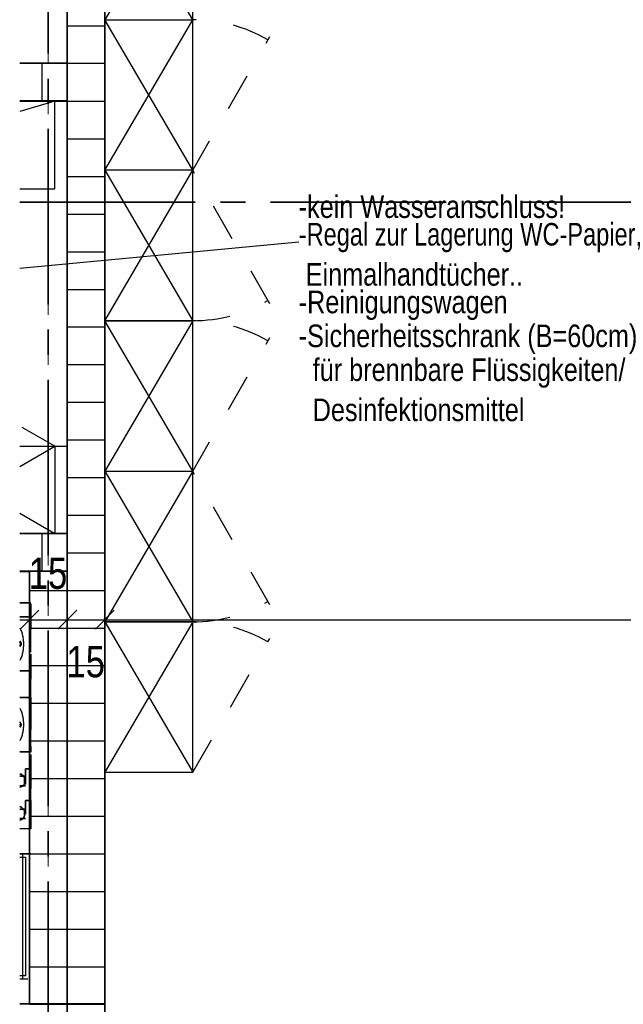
# Model space of a CAD drawing. Header units: metres. Extents: x 29.9 to 45.4, y 22.2 to 35.7.
# Tile 3 of 41: x 30.6 to 33, y 28.1 to 32. Entities that reach past the tile are written whole.
import ezdxf

# ---------------------------------------------------------------- set-up
doc = ezdxf.new("R2010")
doc.units = ezdxf.units.M
for name, pattern in [('_Rasterlinie_', [0.0075, 0.004, -0.001, 0.0015, -0.001]), ('IMPORT-PUNKT2_S9 _5_', [0.05, 0, -0.05]), ('IMPORT-STRICHLINIE_S4 _5_', [0.3, 0.15, -0.15]), ('IMPORT-STRICHPUNKT2_S5 _5_', [1, 0.7, -0.1, 0.1, -0.1])]:
    doc.linetypes.add(name, pattern=pattern)
doc.layers.add('1233-X-Ref ARC-BTG_00_dwg', color=7, linetype='Continuous', lineweight=5, true_color=0x767676)
for name, color, linetype, lineweight in [('A-FLOR', 7, 'Continuous', 9), ('A-WALL', 7, 'Continuous', 9), ('Achsen', 7, 'Continuous', 25), ('FP HSL', 7, 'Continuous', 25), ('S-GRID', 7, 'Continuous', 5), ('Wand Trockenbau', 7, 'Continuous', 25)]:
    doc.layers.add(name, color=color, linetype=linetype, lineweight=lineweight)
doc.styles.add('Arial_1', font='arial.ttf', dxfattribs={"width": 0.79, "height": 0.125})
doc.styles.add('Arial_2', font='arial.ttf', dxfattribs={"width": 0.8, "height": 0.09})

# ---------------------------------------------------------------- blocks, each defined once
blk = doc.blocks.new('Family - Trockenbauwand-2513979-OKFFB EG - G0641-Rö-für Ausschreibung')
at = {"layer": 'A-WALL', "lineweight": 35}
for p, q in [((0, 0.15), (0, 0)), ((3.9, 0.15), (0, 0.15)), ((2.375, 0), (2.375, 0.1242)), ((2.375, 0.1242), (2.775, 0.1242)), ((2.775, 0.1242), (2.775, 0)), ((3.9, 0), (3.9, 0.15)), ((0, 0), (2.375, 0)), ((2.775, 0), (3.9, 0))]:
    blk.add_line(p, q, dxfattribs=at)
blk = doc.blocks.new('Family - Innenausbau-2514016-OKFFB EG - G0641-Rö-für Ausschreibung')
at = {"layer": 'A-FLOR'}
for p, q in [((3.7008, 1.725), (3.5112, 1.725)), ((3.5112, 1.725), (3.7008, 1.725)), ((3.7008, 0), (3.7008, 1.725)), ((3.7008, 1.725), (3.7008, 0)), ((3.5112, 0), (3.7008, 0)), ((3.7008, 0), (3.5112, 0))]:
    blk.add_line(p, q, dxfattribs=at)
blk = doc.blocks.new('Family - Trockenbauwand-2514256-OKFFB EG - G0641-Rö-für Ausschreibung')
at = {"layer": 'A-WALL', "lineweight": 35}
for p, q in [((3.7008, 0.15), (3.5112, 0.15)), ((3.7008, 0), (3.7008, 0.15)), ((3.5112, 0), (3.7008, 0))]:
    blk.add_line(p, q, dxfattribs=at)
blk = doc.blocks.new('Family - Innenausbau-2514457-OKFFB EG - G0641-Rö-für Ausschreibung')
at = {"layer": 'A-FLOR'}
for p, q in [((3.7008, 1.375), (3.7008, 3.2416)), ((3.7008, 3.2416), (3.7008, 1.375)), ((3.5112, 1.375), (3.7008, 1.375)), ((3.7008, 1.375), (3.5112, 1.375)), ((3.7008, 0.975), (3.5112, 0.975)), ((3.5112, 0.975), (3.7008, 0.975)), ((3.7008, 0), (3.7008, 0.975)), ((3.7008, 0.975), (3.7008, 0)), ((3.5112, 0), (3.7008, 0)), ((3.7008, 0), (3.5112, 0))]:
    blk.add_line(p, q, dxfattribs=at)
blk = doc.blocks.new('Family - Trockenbauwand-2515043-OKFFB EG - G0641-Rö-für Ausschreibung')
at = {"layer": 'A-WALL', "lineweight": 35}
for p, q in [((3.7008, 0.15), (3.5112, 0.15)), ((3.7008, 0), (3.7008, 0.15)), ((3.5112, 0), (3.7008, 0))]:
    blk.add_line(p, q, dxfattribs=at)
blk = doc.blocks.new('Family - Trockenbauwand-2515359-OKFFB EG - G0641-Rö-für Ausschreibung')
at = {"layer": 'A-WALL', "lineweight": 35}
for p, q in [((4.725, 0.15), (0, 0.15)), ((0, 0.15), (0, 0)), ((0, 0), (6.9916, 0))]:
    blk.add_line(p, q, dxfattribs=at)
blk = doc.blocks.new('Family - Innenausbau-2515703-OKFFB EG - G0641-Rö-für Ausschreibung')
at = {"layer": 'A-FLOR'}
for p, q in [((1.3998, 10.8916), (1.3998, 2.65)), ((1.3998, 10.8916), (1.3998, 2.65)), ((1.3998, 10.8916), (1.3998, 2.65)), ((1.3998, 2.65), (1.3998, 10.8916))]:
    blk.add_line(p, q, dxfattribs=at)
blk = doc.blocks.new('Family - Innenausbau-2516097-OKFFB EG - G0641-Rö-für Ausschreibung')
at = {"layer": 'A-FLOR'}
for p, q in [((3.5508, 1.725), (3.5112, 1.725)), ((3.5112, 1.725), (3.5508, 1.725)), ((3.5508, 0), (3.5508, 1.725)), ((3.5508, 1.725), (3.5508, 0)), ((3.5112, 0), (3.5508, 0)), ((3.5508, 0), (3.5112, 0))]:
    blk.add_line(p, q, dxfattribs=at)
blk = doc.blocks.new('Family - Trockenbauwand-2516182-OKFFB EG - G0641-Rö-für Ausschreibung')
at = {"layer": 'A-WALL', "lineweight": 35}
for p, q in [((1.725, 0.15), (0, 0.15)), ((0, 0.15), (0, 0)), ((1.725, 0), (1.725, 0.15)), ((0, 0), (1.725, 0))]:
    blk.add_line(p, q, dxfattribs=at)
blk = doc.blocks.new('Family - Trockenbauwand-2516273-OKFFB EG - G0641-Rö-für Ausschreibung')
at = {"layer": 'A-WALL', "lineweight": 35}
for p, q in [((3.7008, 0.15), (3.5112, 0.15)), ((3.7008, 0), (3.7008, 0.15)), ((3.5112, 0), (3.7008, 0))]:
    blk.add_line(p, q, dxfattribs=at)
blk = doc.blocks.new('GSKKBA-5M GG-- 000V21-260422_ifc-1-OKFFB EG - G0641-Rö-für Ausschreibung')
at = {"layer": 'A-FLOR', "lineweight": 9}
for name, p in [('Family - Innenausbau-2514457-OKFFB EG - G0641-Rö-für Ausschreibung', (27.075, 31.825)), ('Family - Innenausbau-2515703-OKFFB EG - G0641-Rö-für Ausschreibung', (29.526, 24.175)), ('Family - Innenausbau-2514016-OKFFB EG - G0641-Rö-für Ausschreibung', (27.075, 29.95)), ('Family - Innenausbau-2516097-OKFFB EG - G0641-Rö-für Ausschreibung', (27.075, 28.075))]:
    blk.add_blockref(name, p, dxfattribs=at)
at = {"layer": 'A-WALL', "lineweight": 9}
for name, p, rotation in [('Family - Trockenbauwand-2515359-OKFFB EG - G0641-Rö-für Ausschreibung', (30.9258, 28.075), 90), ('Family - Trockenbauwand-2516182-OKFFB EG - G0641-Rö-für Ausschreibung', (30.7758, 28.075), 90), ('Family - Trockenbauwand-2513979-OKFFB EG - G0641-Rö-für Ausschreibung', (30.7758, 28.075), 270)]:
    blk.add_blockref(name, p, dxfattribs=dict(at, rotation=rotation))
for name, p in [('Family - Trockenbauwand-2515043-OKFFB EG - G0641-Rö-für Ausschreibung', (27.075, 31.675)), ('Family - Trockenbauwand-2516273-OKFFB EG - G0641-Rö-für Ausschreibung', (27.075, 29.8)), ('Family - Trockenbauwand-2514256-OKFFB EG - G0641-Rö-für Ausschreibung', (27.075, 27.925))]:
    blk.add_blockref(name, p, dxfattribs=at)
blk = doc.blocks.new('1233-X-Ref ARC-BTG_00_dwg-10239373-OKFFB EG - G0641-Rö-für Ausschreibung')
at = {"layer": '1233-X-Ref ARC-BTG_00_dwg', "color": 5, "lineweight": 25, "true_color": 0x0000ff}
for p, q in [((54.7344, 34.2587), (54.7344, 39.0587)), ((54.5344, 36.9337), (54.3947, 36.893)), ((54.3947, 36.5838), (54.5344, 36.5838)), ((55.5068, 36.3724), (54.3947, 36.2667)), ((54.5344, 35.2087), (54.3947, 35.2901))]:
    blk.add_line(p, q, dxfattribs=at)
at = {"layer": '1233-X-Ref ARC-BTG_00_dwg', "color": 7, "linetype": 'IMPORT-STRICHPUNKT2_S5 _5_', "lineweight": 35}
blk.add_line((54.3947, 36.5317), (68.5929, 36.5317), dxfattribs=at)
at = {"layer": '1233-X-Ref ARC-BTG_00_dwg', "color": 5, "linetype": 'IMPORT-STRICHLINIE_S4 _5_', "lineweight": 25, "true_color": 0x0000ff}
for p, q in [((54.5344, 35.5586), (54.3947, 35.6392)), ((55.0844, 34.2587), (55.392, 34.7915))]:
    blk.add_line(p, q, dxfattribs=at)
at = {"layer": '1233-X-Ref ARC-BTG_00_dwg', "color": 7, "lineweight": 25}
for p, q in [((54.3961, 34.8293), (54.4711, 34.9043)), ((54.5469, 34.8293), (54.6219, 34.9043)), ((54.6969, 34.8293), (54.7719, 34.9043))]:
    blk.add_line(p, q, dxfattribs=at)
at = {"layer": '1233-X-Ref ARC-BTG_00_dwg', "color": 5, "lineweight": 25, "true_color": 0x0000ff, "flags": 128}
for points in [[(54.7344, 35.4587), (55.0844, 34.8587), (54.7344, 34.2587), (55.0844, 34.2587), (55.0844, 39.0587)], [(55.0844, 36.6587), (54.7344, 37.2587), (55.0844, 37.2587), (54.7344, 37.8587), (55.0844, 37.8587), (54.7344, 37.2587)], [(55.0844, 35.4587), (54.7344, 36.0587), (55.0844, 36.0587), (54.7344, 36.0587), (55.0844, 36.6587), (54.7344, 36.6587), (55.0844, 37.2587)], [(54.5344, 36.5838), (54.5344, 36.9337), (54.3947, 36.9337)], [(54.7344, 36.6587), (55.0844, 36.0587), (54.7344, 35.4587), (55.0844, 35.4587), (54.7344, 34.8587), (55.0844, 34.8587), (54.7344, 34.8587), (55.0844, 34.2587)], [(54.3947, 35.4772), (54.5344, 35.5586), (54.5344, 35.2087), (54.3947, 35.2087)], [(54.3947, 35.5586), (54.5344, 35.5586), (54.5844, 35.5586)]]:
    blk.add_lwpolyline(points, dxfattribs=at)
at = {"layer": '1233-X-Ref ARC-BTG_00_dwg', "color": 5, "linetype": 'IMPORT-STRICHLINIE_S4 _5_', "lineweight": 25, "true_color": 0x0000ff, "flags": 128}
for points in [[(55.392, 36.1259), (55.0844, 36.6587), (55.392, 37.1915)], [(55.392, 34.9259), (55.0844, 35.4587), (55.392, 35.9915)]]:
    blk.add_lwpolyline(points, dxfattribs=at)
at = {"layer": '1233-X-Ref ARC-BTG_00_dwg', "color": 7, "lineweight": 25, "flags": 128}
for points in [[(54.4336, 34.8043), (54.4336, 34.8668), (54.4336, 34.9293)], [(54.5844, 34.8043), (54.5844, 34.8668), (54.5844, 34.9293)], [(54.7344, 34.8043), (54.7344, 34.8668), (54.7344, 34.9293)], [(54.3947, 34.8668), (54.4336, 34.8668), (54.5844, 34.8668), (54.7344, 34.8668), (59.2836, 34.8668), (59.4356, 34.8668), (63.8086, 34.8668), (63.9606, 34.8668), (64.1086, 34.8668), (64.9936, 34.8668), (65.8336, 34.8668), (65.9836, 34.8668), (68.2836, 34.8668), (68.4336, 34.8668), (68.5929, 34.8668)]]:
    blk.add_lwpolyline(points, dxfattribs=at)
at = {"layer": '1233-X-Ref ARC-BTG_00_dwg', "color": 5, "linetype": 'IMPORT-STRICHLINIE_S4 _5_', "lineweight": 25, "true_color": 0x0000ff}
for centre, start, end in [((55.0844, 36.6587), 60, 90), ((55.0844, 36.6587), 270, 300), ((55.0844, 35.4587), 60, 90), ((55.0844, 35.4587), 270, 300), ((55.0844, 34.2587), 60, 90)]:
    blk.add_arc(centre, 0.6, start, end, dxfattribs=at)
at = {"layer": 'Achsen', "linetype": 'IMPORT-STRICHPUNKT2_S5 _5_', "lineweight": 35}
blk.add_line((54.5086, 28.1233), (54.5086, 40.3273), dxfattribs=at)
at = {"layer": 'FP HSL', "color": 4, "linetype": 'IMPORT-PUNKT2_S9 _5_', "true_color": 0x00ffff}
for p, q in [((54.4394, 34.9337), (54.3947, 34.9337)), ((54.3947, 34.9337), (54.4394, 34.9337)), ((54.4351, 34.8786), (54.3947, 34.8786)), ((54.3947, 34.8786), (54.4351, 34.8786)), ((54.3947, 34.7812), (54.4011, 34.7727)), ((54.4351, 34.3407), (54.3947, 34.3407)), ((54.3947, 34.3407), (54.4351, 34.3407)), ((54.4181, 34.2051), (54.3947, 34.2051)), ((54.3947, 34.2051), (54.4181, 34.2051)), ((54.4181, 34.0738), (54.3947, 34.0738)), ((54.3947, 34.0738), (54.4181, 34.0738)), ((54.4394, 33.9337), (54.3947, 33.9337)), ((54.4074, 33.4337), (54.4074, 33.9337)), ((54.4274, 33.4337), (54.3947, 33.4337))]:
    blk.add_line(p, q, dxfattribs=at)
at = {"layer": 'FP HSL', "color": 4, "true_color": 0x00ffff}
for p, q in [((54.3947, 33.9337), (54.4394, 33.9337)), ((54.4074, 33.4337), (54.4074, 33.9337)), ((54.4274, 33.4337), (54.3947, 33.4337))]:
    blk.add_line(p, q, dxfattribs=at)
at = {"layer": 'FP HSL', "color": 4, "linetype": 'IMPORT-PUNKT2_S9 _5_', "true_color": 0x00ffff, "flags": 128}
for points in [[(54.3947, 34.9337), (54.4394, 34.9337)], [(54.4394, 34.9295), (54.4394, 34.0337), (54.4394, 34.9295), (54.4394, 34.9337)], [(54.3947, 34.8786), (54.4351, 34.8786), (54.4394, 34.8786), (54.4394, 34.8744), (54.4394, 34.8575), (54.4351, 34.8575), (54.4351, 34.8744), (54.4351, 34.8702), (54.4351, 34.8744), (54.4351, 34.8575), (54.4394, 34.8575), (54.4394, 34.8744), (54.4394, 34.8786), (54.4351, 34.8786)], [(54.3947, 34.7601), (54.4011, 34.7685)], [(54.3947, 34.7601), (54.4011, 34.7685)], [(54.3968, 34.7643), (54.3968, 34.7685)], [(54.3947, 34.6626), (54.4351, 34.6626), (54.4394, 34.6626), (54.4394, 34.6838), (54.4351, 34.6838), (54.4351, 34.6626)], [(54.3947, 34.5567), (54.4351, 34.5567)], [(54.3947, 34.5567), (54.4351, 34.5567)], [(54.4394, 34.5567), (54.4394, 34.5355), (54.4351, 34.5355), (54.4351, 34.5567), (54.4394, 34.5567), (54.4394, 34.5355), (54.4351, 34.5355), (54.4351, 34.5567)], [(54.3947, 34.4593), (54.4011, 34.4508)], [(54.3947, 34.4593), (54.4011, 34.4508)], [(54.3947, 34.4382), (54.4011, 34.4466)], [(54.3947, 34.4382), (54.4011, 34.4466)], [(54.3968, 34.4466), (54.3968, 34.4508)], [(54.4011, 34.4508), (54.4011, 34.4466)], [(54.4394, 34.3449), (54.4394, 34.3407), (54.4351, 34.3407), (54.4351, 34.3449), (54.4351, 34.3619), (54.4394, 34.3619), (54.4351, 34.3619), (54.4351, 34.3449), (54.4351, 34.3407), (54.4394, 34.3407), (54.4394, 34.3449), (54.4394, 34.3619)], [(54.3947, 34.3407), (54.4351, 34.3407)], [(54.4181, 34.2729), (54.4393, 34.2729), (54.4393, 34.1755), (54.4181, 34.1755), (54.4181, 34.2729), (54.4181, 34.1755), (54.4393, 34.1755), (54.4393, 34.2729)], [(54.3947, 34.2433), (54.4181, 34.2433)], [(54.3947, 34.112), (54.4181, 34.112)], [(54.4181, 34.1458), (54.4393, 34.1458), (54.4393, 34.0442), (54.4181, 34.0442), (54.4181, 34.1458), (54.4181, 34.0442), (54.4393, 34.0442), (54.4393, 34.1458)]]:
    blk.add_lwpolyline(points, close=True, dxfattribs=at)
for points in [[(54.3947, 34.7769), (54.4011, 34.7685), (54.4011, 34.7727), (54.3947, 34.7812)], [(54.4011, 34.7727), (54.4011, 34.7685), (54.3947, 34.7769)], [(54.4394, 34.6626), (54.4394, 34.6838), (54.4351, 34.6838), (54.4351, 34.6626), (54.4351, 34.6584), (54.4351, 34.6626), (54.3947, 34.6626)], [(54.3947, 34.6626), (54.4351, 34.6626), (54.4394, 34.6626)], [(54.3947, 34.2517), (54.4011, 34.2517), (54.4096, 34.2433), (54.4138, 34.2348), (54.4138, 34.2263), (54.4138, 34.2136), (54.4096, 34.2051), (54.4011, 34.2009), (54.3947, 34.1988)], [(54.3947, 34.1988), (54.4011, 34.2009), (54.4096, 34.2051), (54.4138, 34.2136), (54.4138, 34.2263), (54.4138, 34.2348), (54.4096, 34.2433), (54.4011, 34.2517), (54.3947, 34.2517)], [(54.3947, 34.1204), (54.401, 34.1204), (54.4096, 34.112), (54.4138, 34.1035), (54.4138, 34.095), (54.4138, 34.0865), (54.4096, 34.0738), (54.401, 34.0696), (54.3947, 34.0696)], [(54.3947, 34.0696), (54.401, 34.0696), (54.4096, 34.0738), (54.4138, 34.0865), (54.4138, 34.095), (54.4138, 34.1035), (54.4096, 34.112), (54.401, 34.1204), (54.3947, 34.1204)], [(54.4393, 34.0337), (54.4393, 34.0357), (54.4393, 34.0337), (54.3947, 34.0337)], [(54.3947, 33.9197), (54.4174, 33.9197), (54.4174, 33.4477), (54.3947, 33.4477)]]:
    blk.add_lwpolyline(points, dxfattribs=at)
at = {"layer": 'FP HSL', "color": 4, "true_color": 0x00ffff, "flags": 128}
blk.add_lwpolyline([(54.3947, 33.9197), (54.4174, 33.9197), (54.4174, 33.4477), (54.3947, 33.4477)], dxfattribs=at)
at = {"layer": 'FP HSL', "color": 4, "linetype": 'IMPORT-PUNKT2_S9 _5_', "true_color": 0x00ffff}
for centre, start, end in [((54.264, 34.7692), 0, 25.8939), ((54.264, 34.7692), 0, 25.8939), ((54.264, 34.7692), 334.1061, 0), ((54.264, 34.7692), 334.1061, 0), ((54.264, 34.4492), 0, 25.8939), ((54.264, 34.4492), 0, 25.8939), ((54.264, 34.4492), 334.1061, 0), ((54.264, 34.4492), 334.1061, 0)]:
    blk.add_arc(centre, 0.1471, start, end, dxfattribs=at)
at = {"layer": 'Wand Trockenbau'}
for p, q in [((54.5844, 37.0837), (54.3947, 37.0837)), ((54.4836, 37.0837), (54.4836, 36.9337)), ((54.3947, 36.9337), (54.5844, 36.9337)), ((54.5844, 35.2087), (54.3947, 35.2087)), ((54.4836, 35.2087), (54.4836, 35.0587)), ((54.4344, 33.3337), (54.3947, 33.3337))]:
    blk.add_line(p, q, dxfattribs=at)
at = {"layer": 'Wand Trockenbau', "flags": 128}
for points in [[(54.7344, 37.0837), (54.669, 37.0837), (54.5844, 37.0837), (54.5844, 38.0587), (54.7086, 38.0587), (54.7086, 38.4587), (54.5844, 38.4587), (54.5844, 40.3273)], [(54.7344, 40.3273), (54.7344, 33.3337), (54.7344, 32.0837)], [(54.5844, 37.2337), (54.6663, 37.2337), (54.7344, 37.2337)], [(54.3947, 35.0587), (54.4336, 35.0587), (54.4344, 35.0587), (54.4344, 33.3337), (54.5844, 33.3337), (54.7344, 33.3337), (54.5844, 33.3337), (54.5844, 35.0587), (54.5844, 35.2087), (54.5844, 36.9337), (54.6716, 36.9337), (54.7344, 36.9337)], [(54.5844, 36.7837), (54.6742, 36.7837), (54.7344, 36.7837)], [(54.5844, 36.6337), (54.6768, 36.6337), (54.7344, 36.6337)], [(54.5844, 36.4837), (54.6794, 36.4837), (54.7344, 36.4837)], [(54.5844, 36.3337), (54.682, 36.3337), (54.7344, 36.3337)], [(54.5844, 36.1837), (54.6846, 36.1837), (54.7344, 36.1837)], [(54.5844, 36.0337), (54.6873, 36.0337), (54.7344, 36.0337)], [(54.5844, 35.8837), (54.6899, 35.8837), (54.7344, 35.8837)], [(54.5844, 35.7337), (54.6925, 35.7337), (54.7344, 35.7337)], [(54.5844, 35.5837), (54.6951, 35.5837), (54.7344, 35.5837)], [(54.5844, 35.4337), (54.6977, 35.4337), (54.7344, 35.4337)], [(54.5844, 35.2837), (54.7003, 35.2837), (54.7344, 35.2837)], [(54.5844, 35.1337), (54.703, 35.1337), (54.7344, 35.1337)], [(54.4344, 34.9837), (54.5844, 34.9837), (54.7056, 34.9837), (54.7344, 34.9837)], [(54.4344, 34.8337), (54.5844, 34.8337), (54.7082, 34.8337), (54.7344, 34.8337)], [(54.4344, 34.6837), (54.5844, 34.6837), (54.7108, 34.6837), (54.7344, 34.6837)], [(54.4344, 34.5337), (54.5844, 34.5337), (54.7134, 34.5337), (54.7344, 34.5337)], [(54.4344, 34.3837), (54.5844, 34.3837), (54.716, 34.3837), (54.7344, 34.3837)], [(54.4344, 34.2337), (54.5844, 34.2337), (54.7187, 34.2337), (54.7344, 34.2337)], [(54.4344, 34.0837), (54.5844, 34.0837), (54.7213, 34.0837), (54.7344, 34.0837)], [(54.4344, 33.9337), (54.5844, 33.9337), (54.7239, 33.9337), (54.7344, 33.9337)], [(54.4344, 33.7837), (54.5844, 33.7837), (54.7265, 33.7837), (54.7344, 33.7837)], [(54.4344, 33.6337), (54.5844, 33.6337), (54.7291, 33.6337), (54.7344, 33.6337)], [(54.4344, 33.4837), (54.5844, 33.4837), (54.7317, 33.4837), (54.7344, 33.4837)]]:
    blk.add_lwpolyline(points, dxfattribs=at)
at = {"layer": '1233-X-Ref ARC-BTG_00_dwg', "color": 5, "lineweight": 9, "true_color": 0x0000ff, "char_height": 0.09, "attachment_point": 1, "line_spacing_factor": 0.941778, "style": 'Arial_2'}
for s, insert, width in [('-kein Wasseranschluss!', (55.5068, 36.5584), 1.256074), ('-Regal zur Lagerung WC-Papier,', (55.5068, 36.4484), 1.73206), ('-Reinigungswagen', (55.5068, 36.1784), 0.985027), (' Einmalhandtücher..', (55.5068, 36.2884), 1.057747), ('-Sicherheitsschrank (B=60cm)', (55.5068, 36.0434), 1.596536), ('  für brennbare Flüssigkeiten/', (55.5068, 35.9084), 1.540344), ('  Desinfektionsmittel', (55.5068, 35.7484), 1.064358)]:
    blk.add_mtext(s, dxfattribs=dict(at, insert=insert, width=width))
at = {"layer": '1233-X-Ref ARC-BTG_00_dwg', "color": 7, "lineweight": 9, "char_height": 0.125, "width": 0.180584, "attachment_point": 1, "line_spacing_factor": 0.941778, "style": 'Arial_1'}
for insert in [(54.4309, 35.1148), (54.5813, 34.7622)]:
    blk.add_mtext('15', dxfattribs=dict(at, insert=insert))

msp = doc.modelspace()

# ---------------------------------------------------------------- linework, layer by layer
at = {"layer": 'S-GRID', "color": 175, "linetype": '_Rasterlinie_', "lineweight": 9, "true_color": 0x5555aa}
msp.add_line((30.7, 22.8217), (30.7, 35.0921), dxfattribs=at)

# ---------------------------------------------------------------- block references
at = {"lineweight": 5}
msp.add_blockref('GSKKBA-5M GG-- 000V21-260422_ifc-1-OKFFB EG - G0641-Rö-für Ausschreibung', (0, 0), dxfattribs=at)
at = {"layer": '1233-X-Ref ARC-BTG_00_dwg', "color": 7, "lineweight": 9}
msp.add_blockref('1233-X-Ref ARC-BTG_00_dwg-10239373-OKFFB EG - G0641-Rö-für Ausschreibung', (-23.8086, -5.2607), dxfattribs=at)

doc.saveas('drawing.dxf')
